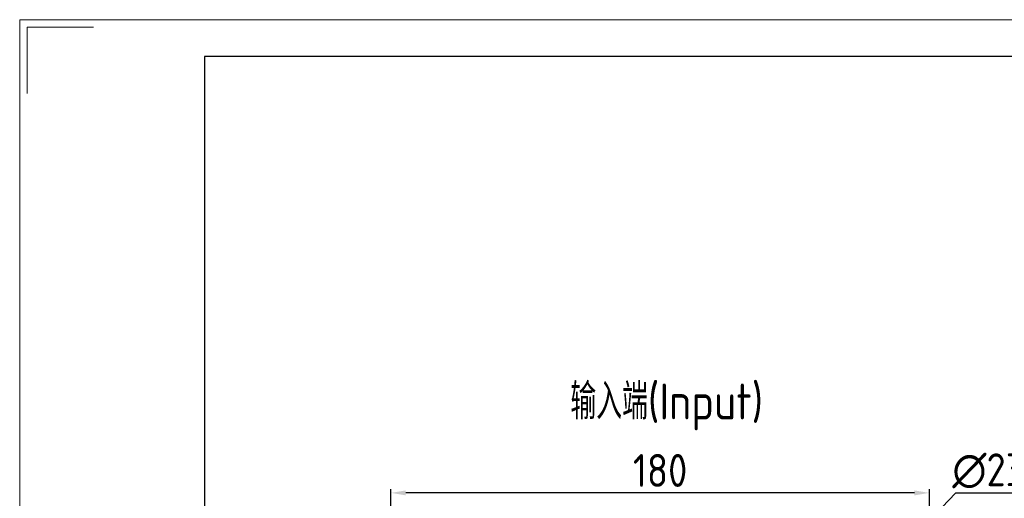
# Model space of a CAD drawing. Header units: millimetres. Extents: x 8126 to 9163, y -551 to 182.
# Tile 9 of 15: x 8126 to 8455, y 22 to 182. Entities that reach past the tile are written whole.
import ezdxf

# ---------------------------------------------------------------- set-up
doc = ezdxf.new("R2010")
doc.units = ezdxf.units.MM
for name, color, linetype, lineweight in [('6文字层', 3, 'Continuous', 35), ('图框_外框线', 7, 'Continuous', 18), ('尺寸线', 7, 'Continuous', 25)]:
    doc.layers.add(name, color=color, linetype=linetype, lineweight=lineweight)
doc.styles.add('工程字', font='gbenor.shx', dxfattribs={"bigfont": 'gbcbig.shx'})
doc.dimstyles.new('ISO-25', dxfattribs={"dimtxt": 11, "dimasz": 5, "dimexe": 1.25, "dimexo": 1, "dimgap": 2, "dimtad": 1, "dimtxsty": '工程字', "dimcen": 2, "dimadec": 0, "dimazin": 0, "dimtfac": 1, "dimtmove": 0, "dimatfit": 3, "dimfxl": 1, "dimarcsym": 0})
doc.dimstyles.new('ISO-25-1', dxfattribs={"dimtxt": 11, "dimasz": 5, "dimexe": 1.25, "dimexo": 1, "dimgap": 2, "dimtad": 1, "dimtoh": 1, "dimtxsty": '工程字', "dimcen": 2, "dimadec": 0, "dimazin": 0, "dimtfac": 1, "dimtmove": 0, "dimatfit": 3, "dimfxl": 1, "dimarcsym": 0})

# ---------------------------------------------------------------- blocks, each defined once
blk = doc.blocks.new('*D34')
at = {"layer": '6文字层', "color": 0, "lineweight": -2}
for p, q in [((8439.01, 23.8), (8423.56, 7.77)), ((8465.77, 23.8), (8439.01, 23.8)), ((8338.28, -78.62), (8342.28, -78.62)), ((8340.28, -80.62), (8340.28, -76.62))]:
    blk.add_line(p, q, dxfattribs=at)
at = {"layer": '6文字层', "color": 0}
blk.add_solid([(8422.96, 8.35), (8424.16, 7.19), (8420.09, 4.17)], dxfattribs=at)
at = {"layer": 'Defpoints', "color": 0}
for p in [(8420.09, 4.17), (8260.47, -161.42)]:
    blk.add_point(p, dxfattribs=at)
at = {"layer": '6文字层', "color": 0, "lineweight": 25, "insert": (8453.39, 31.3), "char_height": 11, "attachment_point": 5, "style": '工程字'}
blk.add_mtext('∅230{}{{\\H0.7x;}{}}', dxfattribs=at)
blk = doc.blocks.new('*D35')
at = {"layer": '6文字层', "color": 0, "lineweight": -2}
for p, q in [((8250.28, -6.03), (8250.28, 25.19)), ((8425.28, 23.94), (8255.28, 23.94)), ((8430.28, -6.03), (8430.28, 25.19))]:
    blk.add_line(p, q, dxfattribs=at)
at = {"layer": '6文字层', "color": 0}
for points in [[(8255.28, 24.77), (8255.28, 23.11), (8250.28, 23.94)], [(8425.28, 23.11), (8425.28, 24.77), (8430.28, 23.94)]]:
    blk.add_solid(points, dxfattribs=at)
at = {"layer": 'Defpoints', "color": 0}
for p in [(8250.28, 23.94), (8250.28, -7.03), (8430.28, -7.03)]:
    blk.add_point(p, dxfattribs=at)
at = {"layer": '6文字层', "color": 0, "insert": (8340.28, 31.44), "char_height": 11, "attachment_point": 5, "style": '工程字'}
blk.add_mtext('180', dxfattribs=at)

msp = doc.modelspace()

# ---------------------------------------------------------------- linework, layer by layer
at = {"layer": '图框_外框线', "color": 3}
msp.add_lwpolyline([(8126.2132, -551.2404), (9163.2858, -551.2404), (9163.2858, 182.118), (8126.2132, 182.118)], close=True, dxfattribs=at)
msp.add_lwpolyline([(8128.6825, 157.4258), (8128.6825, 179.6488), (8150.9054, 179.6488)], dxfattribs=at)
at = {"layer": '图框_外框线', "color": 3, "lineweight": 25}
msp.add_lwpolyline([(8187.9437, -538.8943), (9150.9397, -538.8943), (9150.9397, 169.7719), (8187.9437, 169.7719)], close=True, dxfattribs=at)

# ---------------------------------------------------------------- texts
at = {"layer": '尺寸线', "color": 0, "linetype": 'ByBlock', "insert": (8310.2739, 60.4984), "char_height": 12, "width": 95.737896, "attachment_point": 1, "style": '工程字'}
msp.add_mtext('输入端(Input)', dxfattribs=at)

# ---------------------------------------------------------------- dimensions: what is measured, and where the dimension line sits
at = {"layer": '6文字层'}
dim = msp.add_linear_dim(base=(8250.2794, 23.941), p1=(8430.2794, -7.0324), p2=(8250.2794, -7.0324), dimstyle='ISO-25', override={"dimtxsty": '工程字'}, dxfattribs=at)
dim.commit()
dim.dimension.update_dxf_attribs({"geometry": '*D35', "text_midpoint": (8340.2794, 23.941), "dimtype": 160})
at = {"layer": '6文字层', "lineweight": 25}
dim = msp.add_diameter_dim_2p(p1=(8260.467, -161.4163), p2=(8420.0918, 4.1733), text='<>{}{{\\H0.7x;}{}}', dimstyle='ISO-25-1', override={"dimtoh": 40, "dimlfac": 1, "dimse1": 1, "dimsd1": 1, "dimtix": 0, "dimtofl": 0, "dimatfit": 0}, dxfattribs=at)
dim.commit()
dim.dimension.update_dxf_attribs({"geometry": '*D34', "text_midpoint": (8453.3878, 23.7976), "dimtype": 163})

doc.saveas('drawing.dxf')
